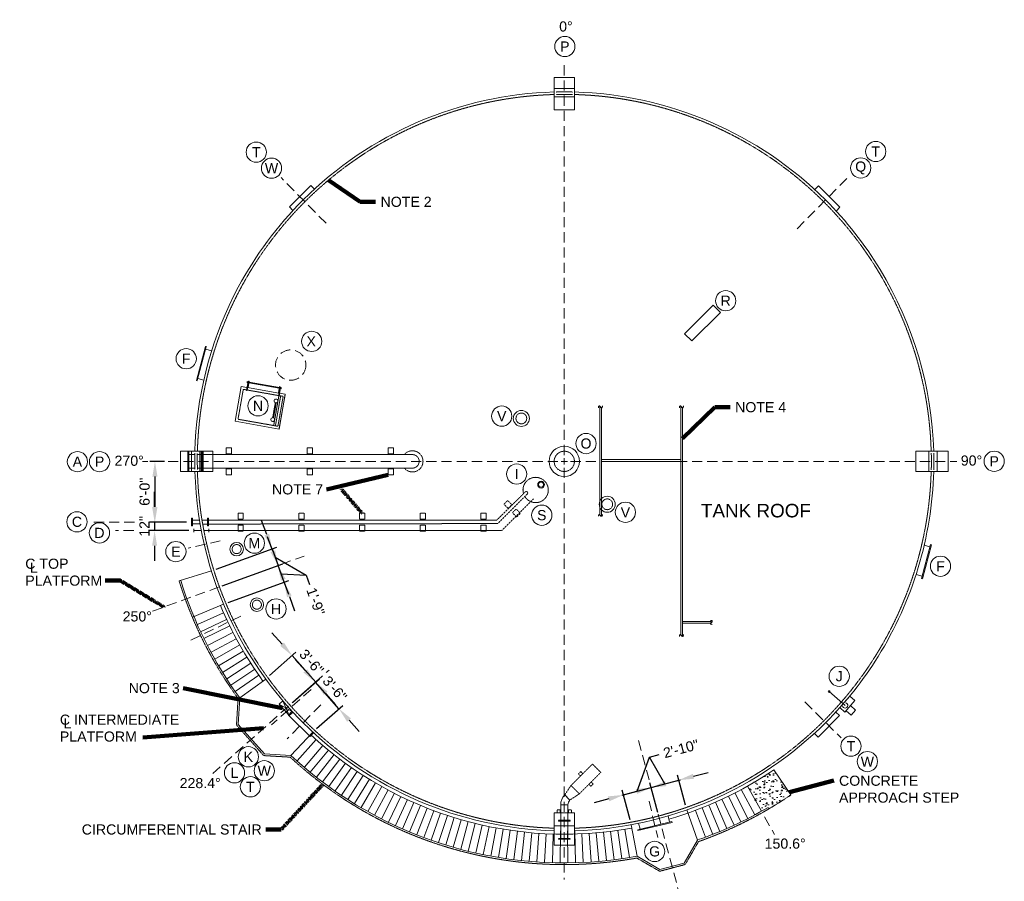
# Model space of a CAD drawing. Header units: inches. Extents: x -1329 to 1313, y -843 to 821.
# Tile 2 of 3: x -1329 to -162, y -200 to 821. Entities that reach past the tile are written whole.
import ezdxf

# ---------------------------------------------------------------- set-up
doc = ezdxf.new("R2010")
doc.units = ezdxf.units.IN
doc.header["$MEASUREMENT"] = 0
for name, pattern in [('( Dashed )', [9, 6, -3]), ('CENTER', [0.629921, 0.393701, -0.07874, 0.07874, -0.07874]), ('HIDDEN', [0.19685, 0.15748, -0.03937])]:
    doc.linetypes.add(name, pattern=pattern)
doc.layers.get('DefPoints').update_dxf_attribs({"lineweight": 0})
for name, color, linetype, lineweight in [('G-ANNO-DIMS', 2, 'Continuous', 0), ('G-ANNO-KEYN', 2, 'Continuous', 0), ('G-ANNO-MASK', 1, 'Continuous', 0), ('G-ANNO-NOTE', 4, 'Continuous', 30), ('G-ANNO-PATT', 250, 'Continuous', 0), ('G-GRID-COOR', 2, 'Continuous', 13), ('M-ANNO-TEXT', 13, 'Continuous', 0), ('M-DETL LGHT', 3, 'Continuous', 0), ('M-DETL-LGHT', 3, 'Continuous', 0), ('M-DETL-MEDM', 5, 'Continuous', 0), ('M-DETL-MLGT', 2, 'Continuous', 0), ('M-DETL-YELW', 2, 'Continuous', 0)]:
    doc.layers.add(name, color=color, linetype=linetype, lineweight=lineweight)
doc.styles.add("AEC_AC_11ArchDims-CC_1-8_1'", font='arial.ttf', dxfattribs={"height": 12})
doc.styles.add("AEC_AC_50Text-LeftTop_1-8_1'", font='arial.ttf', dxfattribs={"height": 12})
doc.styles.add("AEC_AC_51Text-LeftTop_3-32_1'", font='arial.ttf', dxfattribs={"height": 16})
doc.styles.add('ROMANS-64', font='romans.shx', dxfattribs={"width": 0.8, "height": 8})
doc.dimstyles.new("AEC_AC_11_Arch-Dims_1-8_1'", dxfattribs={"dimtxt": 12, "dimasz": 18, "dimexe": 6, "dimexo": 6, "dimgap": 6, "dimtad": 1, "dimdec": 4, "dimzin": 15, "dimdsep": 46, "dimlunit": 4, "dimtxsty": "AEC_AC_11ArchDims-CC_1-8_1'", "dimcen": 0.09, "dimclrd": 256, "dimclre": 256, "dimazin": 2, "dimtfac": 0.7, "dimtdec": 4, "dimtix": 1, "dimtmove": 1, "dimatfit": 3, "dimfxl": 1, "dimfrac": 1, "dimtolj": 1, "dimtzin": 15, "dimlwd": 30, "dimlwe": 30, "dimarcsym": 0})
doc.dimstyles.new("AEC_AC_50_Notes_1-8_1'", dxfattribs={"dimtxt": 12, "dimasz": 18, "dimexe": 6, "dimexo": 6, "dimgap": 6, "dimtad": 1, "dimjust": 1, "dimdec": 3, "dimzin": 15, "dimdsep": 46, "dimlunit": 5, "dimtxsty": "AEC_AC_50Text-LeftTop_1-8_1'", "dimcen": 0.09, "dimclrd": 256, "dimclre": 256, "dimazin": 2, "dimtfac": 0.7, "dimtdec": 3, "dimtmove": 1, "dimatfit": 1, "dimfxl": 1, "dimfrac": 1, "dimtolj": 1, "dimtzin": 15, "dimlwd": 30, "dimlwe": 30, "dimarcsym": 0})

# ---------------------------------------------------------------- blocks, each defined once
blk = doc.blocks.new('A$C3E053B37')
at = {"layer": 'M-DETL-YELW'}
for p, q in [((-3, -4.9), (-3, 2)), ((-3, 2), (39, 2)), ((39, -51), (39, 2)), ((-10.1, -5.6), (-10.6, -5.6)), ((-10.6, -5.6), (-10.6, -6.2)), ((-10.6, -6.2), (-3, -6.2)), ((0.7, -4.9), (-10.1, -4.9)), ((-10.1, -5.6), (-10.1, -4.9)), ((-10.1, -5.6), (0.7, -5.6)), ((-9.8, -4.9), (-9.8, -4)), ((-9.8, -4), (-8.4, -4)), ((-9.6, -6.2), (-9.6, -42.8)), ((-8.4, -4), (-8.7, -4)), ((-8.7, -6.2), (-8.7, -42.8)), ((-8.4, -4), (-8.4, -4.9)), ((-7.7, -5.6), (-7.7, -6.2)), ((-3, -43.4), (-3, -5.6)), ((-10.6, -42.8), (-3, -42.8)), ((-10.6, -43.4), (-10.6, -42.8)), ((-10.1, -43.4), (-10.6, -43.4)), ((-10.1, -43.4), (0.7, -43.4)), ((-10.1, -43.4), (-10.1, -44.1)), ((0.7, -44.1), (-10.1, -44.1)), ((-9.8, -44.1), (-9.8, -45)), ((-9.8, -45), (-8.4, -45)), ((-8.4, -45), (-8.7, -45)), ((-8.4, -45), (-8.4, -44.1)), ((-7.7, -43.4), (-7.7, -42.8)), ((-3, -51), (-3, -44.1)), ((-3, -51), (39, -51))]:
    blk.add_line(p, q, dxfattribs=at)
at = {"layer": 'M-DETL-YELW', "linetype": 'Continuous'}
blk.add_line((-2, 2), (38, 2), dxfattribs=at)
at = {"layer": 'M-DETL-YELW', "linetype": 'HIDDEN'}
for p, q in [((0, 0), (0, -48)), ((0, 0), (36, 0)), ((0, -3), (36, -3)), ((0, -5.1), (36, -5.1)), ((0.7, -4.9), (0.7, -5.6)), ((27, -6.8), (9, -6.8)), ((27, -7.9), (9, -7.9)), ((36, 0), (36, -48)), ((0.7, -44.1), (0.7, -43.4)), ((0, -48), (36, -48))]:
    blk.add_line(p, q, dxfattribs=at)
for centre in [(6.8, -7.4), (29.2, -7.4)]:
    blk.add_circle(centre, 2.25, dxfattribs=at)
blk = doc.blocks.new('45 ELL 8')
for p, q in [((6.6, 0.5), (0.5, 6.6)), ((-4.3, -5), (4.3, -5))]:
    blk.add_line(p, q)
for radius in [16.3, 7.69]:
    blk.add_arc((12, -5), radius, 135, 180)
blk = doc.blocks.new('*D51')
at = {"layer": 'DefPoints', "color": 0, "transparency": 16777216}
for p in [(-1101.4, 167.6), (-1022.4, 174.1), (-1094.2, 147.9)]:
    blk.add_point(p, dxfattribs=at)
at = {"layer": 'G-ANNO-DIMS', "lineweight": 30, "transparency": 16777216}
for p, q in [((-1035.7, 210.7), (-1041.9, 227.6)), ((-1095.8, 169.7), (-1023.9, 195.9)), ((-1029.5, 193.8), (-1022.4, 174.1)), ((-1029.5, 193.8), (-1022.4, 174.1)), ((-1088.6, 150), (-1016.7, 176.1)), ((-1026, 183.9), (-989.2, 162.8)), ((-1016.2, 157.2), (-1010.1, 140.2)), ((-989.2, 162.8), (-985.1, 151.5))]:
    blk.add_line(p, q, dxfattribs=at)
at = {"layer": 'G-ANNO-DIMS', "transparency": 16777216}
for points in [[(-1032.9, 211.7), (-1038.5, 209.7), (-1029.5, 193.8)], [(-1013.4, 158.2), (-1019, 156.1), (-1022.4, 174.1)]]:
    blk.add_solid(points, dxfattribs=at)
at = {"layer": 'G-ANNO-DIMS', "color": 0, "lineweight": 30, "transparency": 16777216, "insert": (-977.8, 131.5), "char_height": 12, "attachment_point": 5, "rotation": 290, "style": "AEC_AC_11ArchDims-CC_1-8_1'"}
blk.add_mtext('\\A1;1\'-9"', dxfattribs=at)
blk = doc.blocks.new('*D52')
at = {"layer": 'DefPoints', "color": 0, "transparency": 16777216}
for p in [(-1022.4, 174.1), (-1094.2, 147.9), (-1087.1, 128.2)]:
    blk.add_point(p, dxfattribs=at)
at = {"layer": 'G-ANNO-DIMS', "lineweight": 30, "transparency": 16777216}
for p, q in [((-1028.5, 191), (-1034.7, 207.9)), ((-1088.6, 150), (-1016.7, 176.1)), ((-1015.2, 154.3), (-1022.4, 174.1)), ((-1015.2, 154.3), (-1022.4, 174.1)), ((-1018.8, 164.2), (-989.2, 162.8)), ((-1081.4, 130.2), (-1009.5, 156.4)), ((-989.2, 162.8), (-985.1, 151.5)), ((-1009, 137.4), (-1002.9, 120.5))]:
    blk.add_line(p, q, dxfattribs=at)
at = {"layer": 'G-ANNO-DIMS', "transparency": 16777216}
for points in [[(-1025.7, 192), (-1031.3, 190), (-1022.4, 174.1)], [(-1006.2, 138.4), (-1011.8, 136.4), (-1015.2, 154.3)]]:
    blk.add_solid(points, dxfattribs=at)
at = {"layer": 'G-ANNO-DIMS', "color": 0, "lineweight": 30, "transparency": 16777216, "insert": (-977.8, 131.5), "char_height": 12, "attachment_point": 5, "rotation": 290, "style": "AEC_AC_11ArchDims-CC_1-8_1'"}
blk.add_mtext('\\A1;1\'-9"', dxfattribs=at)
blk = doc.blocks.new('*D54')
at = {"layer": 'DefPoints', "color": 0, "transparency": 16777216}
for p in [(-978.1, 35.7), (-1009.2, 8.1), (-981.3, -23.3)]:
    blk.add_point(p, dxfattribs=at)
at = {"layer": 'G-ANNO-DIMS', "lineweight": 30, "transparency": 16777216}
for p, q in [((-990, 49.1), (-1002, 62.6)), ((-1004.7, 12.1), (-973.6, 39.7)), ((-950.2, 4.3), (-978.1, 35.7)), ((-976.8, -19.3), (-945.7, 8.3)), ((-938.2, -9.2), (-926.3, -22.6))]:
    blk.add_line(p, q, dxfattribs=at)
at = {"layer": 'G-ANNO-DIMS', "transparency": 16777216}
for points in [[(-987.8, 51.1), (-992.3, 47.2), (-978.1, 35.7)], [(-936, -7.2), (-940.5, -11.2), (-950.2, 4.3)]]:
    blk.add_solid(points, dxfattribs=at)
at = {"layer": 'G-ANNO-DIMS', "color": 0, "lineweight": 30, "transparency": 16777216, "insert": (-955.1, 28), "char_height": 12, "attachment_point": 5, "rotation": 311.6, "style": "AEC_AC_11ArchDims-CC_1-8_1'"}
blk.add_mtext('\\A1;3\'-6"', dxfattribs=at)
blk = doc.blocks.new('*D53')
at = {"layer": 'DefPoints', "color": 0, "transparency": 16777216}
for p in [(-1005.7, 67.3), (-1037, 39.5), (-1009.2, 8.1)]:
    blk.add_point(p, dxfattribs=at)
at = {"layer": 'G-ANNO-DIMS', "lineweight": 30, "transparency": 16777216}
for p, q in [((-1017.6, 80.8), (-1029.6, 94.3)), ((-1032.6, 43.5), (-1001.2, 71.3)), ((-977.8, 35.9), (-1005.7, 67.3)), ((-1004.7, 12.1), (-973.3, 39.9)), ((-965.8, 22.5), (-953.9, 9))]:
    blk.add_line(p, q, dxfattribs=at)
at = {"layer": 'G-ANNO-DIMS', "transparency": 16777216}
for points in [[(-1015.4, 82.8), (-1019.9, 78.8), (-1005.7, 67.3)], [(-963.6, 24.5), (-968.1, 20.5), (-977.8, 35.9)]]:
    blk.add_solid(points, dxfattribs=at)
at = {"layer": 'G-ANNO-DIMS', "color": 0, "lineweight": 30, "transparency": 16777216, "insert": (-982.7, 59.7), "char_height": 12, "attachment_point": 5, "rotation": 311.6, "style": "AEC_AC_11ArchDims-CC_1-8_1'"}
blk.add_mtext('\\A1;3\'-6"', dxfattribs=at)
blk = doc.blocks.new('*D56')
at = {"layer": 'DefPoints', "color": 0, "transparency": 16777216}
for p in [(-580.2, -89.2), (-570.8, -124.5), (-603.7, -133.2)]:
    blk.add_point(p, dxfattribs=at)
at = {"layer": 'G-ANNO-DIMS', "lineweight": 30, "transparency": 16777216}
for p, q in [((-596.7, -93.5), (-582.2, -53.2)), ((-582.2, -53.2), (-570.6, -50.1)), ((-562.8, -84.5), (-545.4, -79.9)), ((-605.2, -127.4), (-614.6, -92.1)), ((-613.1, -97.9), (-580.2, -89.2)), ((-613.1, -97.9), (-580.2, -89.2)), ((-572.4, -118.7), (-581.8, -83.4)), ((-630.5, -102.5), (-647.9, -107.2))]:
    blk.add_line(p, q, dxfattribs=at)
at = {"layer": 'G-ANNO-DIMS', "transparency": 16777216}
for points in [[(-563.6, -81.6), (-562.1, -87.4), (-580.2, -89.2)], [(-631.3, -99.6), (-629.7, -105.4), (-613.1, -97.9)]]:
    blk.add_solid(points, dxfattribs=at)
at = {"layer": 'G-ANNO-DIMS', "color": 0, "lineweight": 30, "transparency": 16777216, "insert": (-544.8, -43.2), "char_height": 12, "attachment_point": 5, "rotation": 14.9, "style": "AEC_AC_11ArchDims-CC_1-8_1'"}
blk.add_mtext('\\A1;2\'-10"', dxfattribs=at)
blk = doc.blocks.new('*D55')
at = {"layer": 'DefPoints', "color": 0, "transparency": 16777216}
for p in [(-547.4, -80.4), (-538, -115.7), (-570.8, -124.5)]:
    blk.add_point(p, dxfattribs=at)
at = {"layer": 'G-ANNO-DIMS', "lineweight": 30, "transparency": 16777216}
for p, q in [((-582.2, -53.2), (-570.6, -50.1)), ((-563.8, -84.8), (-582.2, -53.2)), ((-580.2, -89.2), (-547.4, -80.4)), ((-580.2, -89.2), (-547.4, -80.4)), ((-539.5, -109.9), (-548.9, -74.6)), ((-530, -75.8), (-512.6, -71.2)), ((-572.4, -118.7), (-581.8, -83.4)), ((-597.6, -93.8), (-615, -98.4))]:
    blk.add_line(p, q, dxfattribs=at)
at = {"layer": 'G-ANNO-DIMS', "transparency": 16777216}
for points in [[(-530.8, -72.9), (-529.2, -78.7), (-547.4, -80.4)], [(-598.4, -90.9), (-596.9, -96.7), (-580.2, -89.2)]]:
    blk.add_solid(points, dxfattribs=at)
at = {"layer": 'G-ANNO-DIMS', "color": 0, "lineweight": 30, "transparency": 16777216, "insert": (-544.8, -43.2), "char_height": 12, "attachment_point": 5, "rotation": 14.9, "style": "AEC_AC_11ArchDims-CC_1-8_1'"}
blk.add_mtext('\\A1;2\'-10"', dxfattribs=at)
blk = doc.blocks.new('*D57')
at = {"layer": 'DefPoints', "color": 0, "transparency": 16777216}
for p in [(-1150.8, 297.5), (-1168.3, 225.5), (-1124.9, 225.5)]:
    blk.add_point(p, dxfattribs=at)
at = {"layer": 'G-ANNO-DIMS', "lineweight": 30, "transparency": 16777216}
for p, q in [((-1156.8, 297.5), (-1174.3, 297.5)), ((-1168.3, 279.5), (-1168.3, 243.5)), ((-1130.9, 225.5), (-1174.3, 225.5))]:
    blk.add_line(p, q, dxfattribs=at)
at = {"layer": 'G-ANNO-DIMS', "transparency": 16777216}
for points in [[(-1171.3, 279.5), (-1165.3, 279.5), (-1168.3, 297.5)], [(-1171.3, 243.5), (-1165.3, 243.5), (-1168.3, 225.5)]]:
    blk.add_solid(points, dxfattribs=at)
at = {"layer": 'G-ANNO-DIMS', "color": 0, "lineweight": 30, "transparency": 16777216, "insert": (-1180.5, 261.5), "char_height": 12, "attachment_point": 5, "rotation": 90, "style": "AEC_AC_11ArchDims-CC_1-8_1'"}
blk.add_mtext('\\A1;6\'-0"', dxfattribs=at)
blk = doc.blocks.new('*D58')
at = {"layer": 'DefPoints', "color": 0, "transparency": 16777216}
for p in [(-1124.9, 225.5), (-1168.7, 215.5), (-1122.3, 215.5)]:
    blk.add_point(p, dxfattribs=at)
at = {"layer": 'G-ANNO-DIMS', "lineweight": 30, "transparency": 16777216}
for p, q in [((-1168.7, 243.5), (-1168.7, 261.5)), ((-1130.9, 225.5), (-1174.7, 225.5)), ((-1168.7, 225.5), (-1168.7, 215.5)), ((-1128.3, 215.5), (-1174.7, 215.5)), ((-1168.7, 197.5), (-1168.7, 179.5))]:
    blk.add_line(p, q, dxfattribs=at)
at = {"layer": 'G-ANNO-DIMS', "transparency": 16777216}
for points in [[(-1171.7, 243.5), (-1165.7, 243.5), (-1168.7, 225.5)], [(-1171.7, 197.5), (-1165.7, 197.5), (-1168.7, 215.5)]]:
    blk.add_solid(points, dxfattribs=at)
at = {"layer": 'G-ANNO-DIMS', "color": 0, "lineweight": 30, "transparency": 16777216, "insert": (-1180.7, 220.5), "char_height": 12, "attachment_point": 5, "rotation": 90, "style": "AEC_AC_11ArchDims-CC_1-8_1'"}
blk.add_mtext('\\A1;12"', dxfattribs=at)

msp = doc.modelspace()

# ---------------------------------------------------------------- hatches: boundary and pattern name
at = {"layer": 'G-ANNO-PATT', "lineweight": 13}
h = msp.add_hatch(dxfattribs=at)
h.set_pattern_fill('AR-CONC', color=256, style=0, pattern_type=2)
h.set_pattern_definition([(50, (-425.71, -93.089), (14.3452, -1.255), [1.5, -16.5]), (355, (-425.71, -93.09), (-2.775, 15.044), [1.2, -13.2]), (100.45, (-424.514, -93.194), (11.57, 13.7888), [1.2748, -14.023]), (46.184, (-425.71, -89.09), (21.345, -3.3104), [2.25, -24.75]), (96.636, (-423.931, -89.365), (18.693, 19.482), [1.912, -21.034]), (351.184, (-425.71, -89.09), (18.693, 19.482), [1.8, -19.8]), (21, (-423.71, -90.089), (11.9381, -8.0524), [1.5, -16.5]), (326, (-423.71, -90.09), (4.8663, 14.503), [1.2, -13.2]), (71.45, (-422.715, -90.76), (16.8044, 6.4506), [1.2748, -14.023]), (37.5, (-425.71, -93.0893), (0.2432, 6.6579), [0, -13.04, 0, -13.4, 0, -13.25]), (7.5, (-425.71, -93.089), (5.2614, 7.8882), [0, -7.64, 0, -12.74, 0, -5.05]), (327.5, (-430.17, -93.0893), (10.67645, -0.4511), [0, -5, 0, -15.6, 0, -20.7]), (317.5, (-432.17, -93.089), (11.6637, 2.002), [0, -6.5, 0, -10.36, 0, -14.7])])
h.paths.add_polyline_path([(-414.54013, -97.86576), (-434.76842, -68.0863, -0.0208906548), (-466.14743, -87.53722), (-449.43758, -117.19243, 0.005223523), (-441.53863, -112.5962), (-440.52356, -114.31946, 0.0160893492)])

# ---------------------------------------------------------------- linework, layer by layer
at = {"layer": 'G-ANNO-KEYN'}
for centre in [(-682.47546, 789.28019), (-1048.18293, 664.05713), (-314.01799, 664.79472), (-1030.10747, 645.04768), (-331.80607, 645.31941), (-491.82027, 487.95849), (-982.48967, 439.79789), (-1131.21967, 419.24242), (-1046.12515, 363.31515), (-757.2725, 351.17185), (-657.37628, 318.60793), (-1260.20419, 297.1615), (-1233.93228, 297.1615), (-173.5988, 297.63147), (-739.56864, 282.52752), (-709.81305, 233.69149), (-610.68996, 237.1155), (-1260.73061, 225.80819), (-1234.08239, 212.74349), (-1050.44717, 200.59467), (-1143.46614, 190.49224), (-237.24641, 173.17801), (-1024.75237, 122.54588), (-357.23295, 42.74626), (-343.38733, -40.12715), (-1057.60043, -52.65269), (-323.89041, -58.37487), (-1038.71538, -69.20172), (-1074.03346, -71.66491), (-1055.14841, -88.21394), (-576.05356, -164.87899)]:
    msp.add_circle(centre, 12, dxfattribs=at)
at = {"layer": 'G-GRID-COOR', "linetype": '( Dashed )', "ltscale": 2}
for p, q in [((-683.12689, 305.05227), (-683.12689, 770.65114)), ((-965.46175, 579.79754), (-1018.88612, 633.85473)), ((-407.28091, 573.25494), (-346.66608, 634.48185)), ((-690.63988, 297.53928), (-1183.05048, 297.53928)), ((-675.6139, 297.53928), (-217.84257, 297.53928)), ((-683.12689, 290.02629), (-683.08574, -198.08563)), ((-1192.6323, 225.53928), (-1246.21632, 225.53928)), ((-1193.47948, 215.49979), (-1215.08252, 215.49979)), ((-1090.86678, 203.40511), (-1128.93519, 194.61633)), ((-983.32327, 27.24125), (-1030.04237, -14.82481)), ((-397.9972, 12.3666), (-354.95818, -30.16858)), ((-971.60253, 9.06365), (-1011.55247, -31.36549)), ((-595.03273, -33.54293), (-534.85267, -259.71622)), ((-582.70322, -105.23808), (-572.38074, -148.1973)), ((-445.64837, -123.91721), (-433.95044, -144.67768))]:
    msp.add_line(p, q, dxfattribs=at)
at = {"layer": 'G-GRID-COOR', "linetype": 'CENTER', "ltscale": 2}
for p, q in [((-686.81783, 297.53928), (-679.43596, 297.53928)), ((-683.12689, 293.84835), (-683.12689, 301.23022))]:
    msp.add_line(p, q, dxfattribs=at)
at = {"layer": 'G-GRID-COOR', "linetype": '( Dashed )', "ltscale": 2, "flags": 128}
for points in [[(-1171.00213, 119.96722), (-991.63158, 185.25276)], [(-1125.88685, 85.46825), (-1065.74137, 114.54371)], [(-1099.77709, -72.38007), (-961.96032, 49.97938)]]:
    msp.add_lwpolyline(points, dxfattribs=at)
at = {"layer": 'M-DETL LGHT'}
for p, q in [((-695.13971, 714.25456), (-695.12029, 752.50589)), ((-671.12029, 752.4937), (-695.12029, 752.50589)), ((-671.13972, 714.24237), (-671.12029, 752.4937)), ((-671.13972, 714.24237), (-695.13971, 714.25456)), ((-983.41117, 624.40082), (-1009.01645, 599.0953)), ((-979.18612, 620.12572), (-983.41117, 624.40082)), ((-386.16444, 619.73391), (-381.9357, 624.00535)), ((-356.3523, 598.67771), (-381.9357, 624.00535)), ((-1004.7914, 594.8202), (-1009.01645, 599.0953)), ((-360.58104, 594.40626), (-356.3523, 598.67771)), ((-540.46351, 448.68795), (-506.52238, 482.62908)), ((-498.0371, 474.14379), (-506.52238, 482.62908)), ((-531.97823, 440.20267), (-498.0371, 474.14379)), ((-531.97823, 440.20267), (-540.46351, 448.68795)), ((-1119.18845, 393.34581), (-1108.41606, 433.54892)), ((-1118.19532, 393.18852), (-1107.45014, 433.2901)), ((-1101.02313, 428.46216), (-1108.22659, 430.39232)), ((-1110.36937, 393.69654), (-1117.54408, 395.61899)), ((-1099.87651, 309.53928), (-1138.12784, 309.53928)), ((-1138.12784, 285.53928), (-1138.12784, 309.53928)), ((-1128.06884, 308.66428), (-1129.24994, 308.66428)), ((-1129.24994, 286.41428), (-1129.24994, 308.66428)), ((-1128.06884, 286.41428), (-1128.06884, 308.66428)), ((-1099.87651, 285.53928), (-1099.87651, 309.53928)), ((-266.37819, 309.53928), (-228.12685, 309.53928)), ((-266.37819, 285.53928), (-266.37819, 309.53928)), ((-228.12685, 285.53928), (-228.12685, 309.53928)), ((-1099.87651, 285.53928), (-1138.12784, 285.53928)), ((-1128.06884, 286.41428), (-1129.24994, 286.41428)), ((-266.37819, 285.53928), (-228.12685, 285.53928)), ((-1123.93996, 230.03928), (-1124.93996, 230.03928)), ((-1124.93996, 230.03928), (-1124.93996, 221.03928)), ((-1123.93996, 230.03928), (-1123.93996, 221.03928)), ((-1115.53751, 227.78928), (-1123.93996, 227.78928)), ((-1114.78757, 223.28928), (-1123.93996, 223.28928)), ((-1104.90944, 230.03928), (-1105.90944, 230.03928)), ((-1105.90944, 230.03928), (-1105.90944, 221.03928)), ((-1104.90944, 230.03928), (-1104.90944, 221.03928)), ((-1123.93996, 221.03928), (-1124.93996, 221.03928)), ((-1122.29741, 213.40275), (-1122.29741, 217.59683)), ((-1122.29741, 215.49979), (-1113.3751, 215.49979)), ((-1104.90944, 221.03928), (-1105.90944, 221.03928)), ((-1104.37555, 213.40275), (-1104.37555, 217.59683)), ((-248.96665, 198.83452), (-259.71183, 158.73294)), ((-247.97352, 198.67722), (-258.74591, 158.47412)), ((-248.93944, 198.93604), (-247.97352, 198.67722)), ((-256.80922, 198.33095), (-249.61789, 196.40404)), ((-266.12256, 163.55651), (-258.93538, 161.63071)), ((-259.71183, 158.73294), (-258.74591, 158.47412)), ((-369.17506, 24.61026), (-350.19364, 8.13968)), ((-1016.58413, 13.54937), (-1021.05722, 9.54594)), ((-1016.58413, 13.54937), (-1009.05292, -3.86663)), ((-356.49089, 5.66002), (-344.69396, 19.25533)), ((-350.44853, 0.41694), (-338.6516, 14.01224)), ((-344.69396, 19.25533), (-338.6516, 14.01224)), ((-1021.05722, 9.54594), (-1009.05292, -3.86663)), ((-1021.05722, 9.54594), (-1004.57984, 0.1368)), ((-1005.88618, 1.05943), (-1010.11091, -3.21598)), ((-1004.57984, 0.1368), (-1009.05292, -3.86663)), ((-361.34675, 0.38353), (-357.07165, -3.84152)), ((-356.49089, 5.66002), (-350.44853, 0.41694)), ((-349.13776, 1.92753), (-343.0954, -3.31555)), ((-343.89468, 7.96989), (-337.85232, 2.7268)), ((-343.0954, -3.31555), (-337.85232, 2.7268)), ((-1010.11091, -3.21598), (-984.50376, -28.51961)), ((-382.37718, -29.4468), (-357.07165, -3.84152)), ((-980.27903, -24.2442), (-984.50376, -28.51961)), ((-386.65228, -25.22175), (-382.37718, -29.4468)), ((-695.13844, -119.23668), (-695.15787, -157.48801)), ((-695.13844, -119.23668), (-671.13845, -119.24887)), ((-671.13845, -119.24887), (-671.15787, -157.5002)), ((-559.97177, -122.79013), (-558.23284, -130.02706)), ((-555.78627, -129.43919), (-596.15349, -139.13885)), ((-596.15349, -139.13885), (-595.91985, -140.11117)), ((-555.45043, -130.38695), (-595.91985, -140.11117)), ((-594.97541, -131.20116), (-593.23651, -138.43794)), ((-555.68407, -129.41463), (-555.45043, -130.38695)), ((-695.15787, -157.48801), (-671.15787, -157.5002))]:
    msp.add_line(p, q, dxfattribs=at)
at = {"layer": 'M-DETL LGHT', "linetype": 'HIDDEN'}
for p, q in [((-671.12689, 739.4937), (-695.12689, 739.50589)), ((-671.13197, 729.49371), (-695.13197, 729.50589)), ((-1121.05383, 305.53928), (-1128.06884, 305.53928)), ((-1125.12784, 285.53928), (-1125.12784, 309.53928)), ((-1113.5587, 305.53928), (-1118.05332, 305.53928)), ((-1115.12784, 285.53928), (-1115.12784, 309.53928)), ((-251.12685, 285.53928), (-251.12685, 309.53928)), ((-241.12685, 285.53928), (-241.12685, 309.53928)), ((-1121.05383, 289.53928), (-1128.06884, 289.53928)), ((-675.23738, -86.71339), (-649.78154, -61.25755)), ((-639.88204, -71.15704), (-649.78154, -61.25755)), ((-665.33789, -96.61288), (-639.88204, -71.15704)), ((-682.6316, -97.9083), (-675.23738, -86.71339)), ((-665.33789, -96.61288), (-675.23738, -86.71339)), ((-676.5328, -104.0071), (-682.6316, -97.9083)), ((-676.5328, -104.0071), (-665.33789, -96.61288)), ((-687.40942, -109.44298), (-687.40942, -127.81165)), ((-678.78442, -109.44298), (-678.78442, -127.81165)), ((-689.84691, -128.93369), (-689.84691, -127.81165)), ((-676.34693, -127.81165), (-689.84691, -127.81165)), ((-676.34693, -128.93369), (-676.34693, -127.81165)), ((-695.14619, -134.48801), (-671.14619, -134.5002)), ((-676.34693, -128.93369), (-689.84691, -128.93369)), ((-687.40942, -128.93369), (-687.40942, -149.35038)), ((-678.78442, -128.93369), (-678.78442, -149.35038)), ((-689.84691, -150.47242), (-689.84691, -149.35038)), ((-676.34693, -149.35038), (-689.84691, -149.35038)), ((-676.34693, -150.47242), (-689.84691, -150.47242)), ((-676.34693, -150.47242), (-676.34693, -149.35038))]:
    msp.add_line(p, q, dxfattribs=at)
at = {"layer": 'M-DETL LGHT', "flags": 128}
for points in [[(-1108.35062, 433.79314), (-1107.3847, 433.53432)], [(-1119.1874, 393.34973), (-1118.22148, 393.09091)]]:
    msp.add_lwpolyline(points, dxfattribs=at)
at = {"layer": 'M-DETL LGHT', "linetype": 'HIDDEN'}
msp.add_lwpolyline([(-1118.05332, 289.53928), (-1113.5587, 289.53928)], dxfattribs=at)
at = {"layer": 'M-DETL LGHT'}
for centre, radius in [((-734.03858, 348.45097), 9.5), ((-683.12689, 297.53928), 18), ((-710.66153, 269.91616), 4), ((-710.66153, 269.91616), 3), ((-632.2152, 246.6276), 9.5), ((-1071.42908, 193.49403), 8), ((-1047.46262, 127.64674), 8), ((-369.17506, 24.61026), 1)]:
    msp.add_circle(centre, radius, dxfattribs=at)
at = {"layer": 'M-DETL LGHT', "linetype": 'HIDDEN'}
for centre, radius in [((-734.03858, 348.45097), 6.375), ((-683.12689, 297.53928), 12), ((-632.2152, 246.6276), 6.375), ((-1071.42908, 193.49403), 5.375), ((-1047.46262, 127.64674), 5.375)]:
    msp.add_circle(centre, radius, dxfattribs=at)
for centre, radius, start, end in [((-683.28127, 435.49984), 300, 88.08372198, 91.80008821), ((-683.36153, 432.53468), 300, 88.08372198, 91.80008821), ((-755.14668, 301.34542), 366, 179.10403612, 182.10932046), ((-752.14705, 301.29851), 366, 179.10403612, 182.10932046), ((-548.00028, 297.49396), 300, 358.11281792, 1.82918415), ((-545.12685, 297.53928), 300, 358.11281792, 1.82918415), ((-683.12689, 219.5059), 364, 268.4416973, 271.59051975)]:
    msp.add_arc(centre, radius, start, end, dxfattribs=at)
at = {"layer": 'M-DETL LGHT'}
msp.add_arc((-350.19364, 8.13968), 3.11508, 185.56093609, 80.62188488, dxfattribs=at)
for points in [[(-1083.78317, 306.61568), (-1083.78546, 313.70506), (-1077.53574, 313.70708), (-1077.53345, 306.6177)], [(-987.78317, 306.61568), (-987.78546, 313.70506), (-981.53574, 313.70708), (-981.53345, 306.6177)], [(-891.78088, 306.61568), (-891.78317, 313.70506), (-885.53345, 313.70708), (-885.53117, 306.6177)], [(-1083.78317, 281.57293), (-1083.78546, 288.6623), (-1077.53574, 288.66432), (-1077.53345, 281.57494)], [(-987.78317, 281.57293), (-987.78546, 288.6623), (-981.53574, 288.66432), (-981.53345, 281.57494)], [(-891.78088, 281.57293), (-891.78317, 288.6623), (-885.53345, 288.66432), (-885.53117, 281.57494)]]:
    msp.add_3dface(points, dxfattribs=at)
at = {"layer": 'M-DETL LGHT', "linetype": 'HIDDEN'}
for points in [[(-749.6399, 241.69817), (-754.65284, 246.71111), (-750.23362, 251.13033), (-745.22068, 246.11739)], [(-1069.85204, 229.18429), (-1069.85433, 236.27367), (-1063.60461, 236.27568), (-1063.60232, 229.18631)], [(-997.85204, 229.18429), (-997.85433, 236.27367), (-991.60461, 236.27568), (-991.60232, 229.18631)], [(-925.85204, 229.18429), (-925.85433, 236.27367), (-919.60461, 236.27568), (-919.60232, 229.18631)], [(-853.85204, 229.18429), (-853.85433, 236.27367), (-847.60461, 236.27568), (-847.60232, 229.18631)], [(-781.84746, 229.18429), (-781.84975, 236.27367), (-775.60003, 236.27568), (-775.59774, 229.18631)], [(-739.56259, 231.61435), (-744.57553, 236.62729), (-740.15632, 241.04651), (-735.14337, 236.03357)], [(-1069.84975, 214.92083), (-1069.85204, 222.0102), (-1063.60232, 222.01222), (-1063.60003, 214.92284)], [(-997.84975, 214.92083), (-997.85204, 222.0102), (-991.60232, 222.01222), (-991.60003, 214.92284)], [(-925.84975, 214.92083), (-925.85204, 222.0102), (-919.60232, 222.01222), (-919.60003, 214.92284)], [(-853.84975, 214.92083), (-853.85204, 222.0102), (-847.60232, 222.01222), (-847.60003, 214.92284)], [(-781.84746, 214.92083), (-781.84975, 222.0102), (-775.60003, 222.01222), (-775.59774, 214.92284)], [(-663.89035, -75.35006), (-661.12857, -72.62088), (-663.53451, -70.18619), (-666.29629, -72.91537)], [(-653.97456, -85.26586), (-651.24538, -82.50407), (-648.81069, -84.91001), (-651.53987, -87.6718)], [(-688.19011, -119.28826), (-688.16705, -115.40556), (-691.58989, -115.38523), (-691.61295, -119.26793)], [(-678.04203, -119.28826), (-678.06509, -115.40556), (-674.64225, -115.38523), (-674.61919, -119.26793)]]:
    msp.add_3dface(points, dxfattribs=at)
at = {"layer": 'M-DETL-LGHT', "linetype": 'HIDDEN'}
msp.add_line((-639.039, 299.91141), (-545.039, 299.91141), dxfattribs=at)
at = {"layer": 'M-DETL-LGHT'}
for p, q in [((-545.039, 297.53928), (-639.039, 297.53928)), ((-676.5328, -104.0071), (-682.6316, -97.9083))]:
    msp.add_line(p, q, dxfattribs=at)
at = {"layer": 'M-DETL-LGHT', "lineweight": 13}
msp.add_line((-441.53863, -112.5962), (-440.52356, -114.31946), dxfattribs=at)
at = {"layer": 'M-DETL-LGHT', "flags": 128}
for points in [[(-1139.62175, 155.77736), (-1101.42135, 167.64029)], [(-1123.94505, 112.70597), (-1087.0565, 128.1732)], [(-1086.92205, 117.7798), (-1117.98322, 103.95215)], [(-1083.39671, 110.0611), (-1114.1867, 95.6397)], [(-1079.72385, 102.41149), (-1110.23131, 87.40166)], [(-1075.9048, 94.8338), (-1106.11849, 79.24107)], [(-1071.94099, 87.33083), (-1101.84977, 71.16095)], [(-1067.83388, 79.90533), (-1097.42672, 63.16426)], [(-1063.58496, 72.56005), (-1092.85097, 55.25395)], [(-1059.19582, 65.29769), (-1088.1242, 47.43295)], [(-1054.66807, 58.12092), (-1083.24816, 39.70413)], [(-1050.00338, 51.0324), (-1078.22465, 32.07034)], [(-1045.20347, 44.03474), (-1073.05552, 24.53439)], [(-1037.03804, 39.48716), (-1067.74266, 17.09907)], [(-1067.73087, 17.0829), (-1069.60253, -14.20607)], [(-1069.60253, -14.20607), (-1038.43952, -49.30581)], [(-981.26824, -23.32788), (-1007.13438, -51.16567)], [(-999.87426, -57.56287), (-977.34657, -32.30732)], [(-991.1743, -65.13582), (-969.26537, -39.34166)], [(-984.1283, -71.00459), (-962.72049, -44.79304)], [(-1007.13438, -51.16567), (-1038.43952, -49.30581)], [(-976.97051, -76.7365), (-956.07178, -50.11728)], [(-969.7036, -82.32942), (-949.3217, -55.31242)], [(-962.33025, -87.78126), (-942.47277, -60.37651)], [(-954.85323, -93.09), (-935.52752, -65.30769)], [(-414.54013, -97.86576), (-434.76842, -68.0863)], [(-947.27528, -98.25367), (-928.48854, -70.10411)], [(-939.59925, -103.27036), (-921.35843, -74.764)], [(-931.82796, -108.13819), (-914.13986, -79.28562)], [(-923.96431, -112.85537), (-906.83549, -83.66731)], [(-916.01123, -117.42014), (-899.44804, -87.90742)], [(-907.97165, -121.8308), (-891.98026, -92.00439)], [(-899.84858, -126.08572), (-884.43491, -95.95669)], [(-891.64502, -130.18332), (-876.8148, -99.76286)], [(-883.36402, -134.12208), (-869.12277, -103.42148)], [(-481.9606, -133.86322), (-496.32962, -103.04876)], [(-473.71585, -129.92184), (-488.67378, -99.38891)], [(-465.51611, -125.88551), (-481.08961, -95.58275)], [(-875.00866, -137.90052), (-861.36165, -106.9312)], [(-866.58204, -141.51726), (-853.53435, -110.2907)], [(-858.08729, -144.97094), (-845.64376, -113.49875)], [(-849.52756, -148.26028), (-837.69282, -116.55415)], [(-525.39363, -151.56674), (-537.98578, -115.71373)], [(-515.65027, -148.02506), (-527.61288, -116.19903)], [(-507.12744, -144.72782), (-519.69883, -113.13731)], [(-498.66947, -141.26758), (-511.845, -109.92423)], [(-490.2795, -137.6456), (-504.05431, -106.56096)], [(-840.90604, -151.38407), (-829.68448, -119.45577)], [(-832.22592, -154.34114), (-821.62171, -122.20253)], [(-823.49043, -157.13039), (-813.5075, -124.7934)], [(-814.70281, -159.75079), (-805.34488, -127.22743)], [(-805.86633, -162.20137), (-797.13686, -129.50372)], [(-796.98427, -164.48121), (-788.88651, -131.62141)], [(-788.05992, -166.58946), (-780.59688, -133.57973)], [(-779.0966, -168.52536), (-772.27105, -135.37794)], [(-770.09765, -170.28817), (-763.91212, -137.01537)], [(-761.06639, -171.87724), (-755.52319, -138.49142)], [(-752.00619, -173.29198), (-747.10736, -139.80555)], [(-614.93268, -173.39169), (-619.78278, -139.89817)], [(-605.87043, -171.99013), (-611.36506, -138.59629)], [(-596.83687, -170.4142), (-603.69935, -133.19876)], [(-742.92041, -174.53187), (-738.66778, -140.95725)], [(-733.81243, -175.59644), (-730.20758, -141.94611)], [(-724.68562, -176.4853), (-721.72988, -142.77175)], [(-715.54338, -177.19812), (-713.23786, -143.43388)], [(-706.3891, -177.73464), (-704.73464, -143.93224)], [(-697.22618, -178.09466), (-696.22341, -144.26665)], [(-688.05802, -178.27803), (-687.66586, -140.4372)], [(-678.88804, -178.2847), (-679.22514, -140.44334)], [(-669.71962, -178.11467), (-670.78588, -140.28682)], [(-660.55619, -177.76798), (-662.16146, -143.96321)], [(-651.40114, -177.24478), (-653.65753, -143.47722)], [(-642.25787, -176.54526), (-645.16455, -142.82745)], [(-633.12977, -175.66968), (-636.68567, -142.01414)], [(-624.02025, -174.61836), (-628.22403, -141.03759)], [(-525.39363, -151.56674), (-541.0783, -178.62422)], [(-596.83687, -170.4142), (-569.75089, -186.25341)], [(-541.0783, -178.62422), (-569.75089, -186.25341)]]:
    msp.add_lwpolyline(points, dxfattribs=at)
at = {"layer": 'M-DETL-LGHT', "linetype": 'CENTER'}
for points in [[(-1069.77015, 16.48593), (-1071.64845, -14.91407), (-1039.3851, -51.25315)], [(-1007.96891, -53.11962), (-1039.3851, -51.25315)], [(-524.03339, -153.20816), (-539.76346, -180.34396)], [(-597.17299, -172.6691), (-570.0372, -188.39917)], [(-539.76346, -180.34396), (-570.0372, -188.39917)]]:
    msp.add_lwpolyline(points, dxfattribs=at)
at = {"layer": 'M-DETL-LGHT', "lineweight": 13, "flags": 128}
for points in [[(-457.46091, -121.56794), (-473.5799, -91.63171)], [(-449.43758, -117.19243), (-466.14743, -87.53722)]]:
    msp.add_lwpolyline(points, dxfattribs=at)
at = {"layer": 'M-DETL-LGHT', "linetype": '( Dashed )', "ltscale": 2}
msp.add_circle((-1007.38878, 411.6984), 18, dxfattribs=at)
at = {"layer": 'M-DETL-LGHT', "linetype": 'CENTER'}
for start, end in [(197.25188852, 216.0136328), (227.18871544, 280.35926798), (289.44073202, 304.18708909)]:
    msp.add_arc((-683.12689, 297.53928), 478, start, end, dxfattribs=at)
at = {"layer": 'M-DETL-LGHT'}
for centre, radius, start, end in [((-683.12689, 297.53928), 476, 197.25188852, 216.09983834), ((-683.12689, 297.53928), 442, 202.74811148, 216.09742942), ((-683.12689, 297.53928), 442, 227.10257058, 280.44790357), ((-683.12689, 297.53928), 476, 227.10257058, 280.46983698), ((-683.12689, 297.53928), 442, 286.30487578, 304.18708909), ((-665.45994, 263.14233), 437.40163, 288.66168158, 300.79282094)]:
    msp.add_arc(centre, radius, start, end, dxfattribs=at)
at = {"layer": 'M-DETL-MEDM'}
for start, end in [(91.57021815, 134.97722375), (45.01947923, 88.43033008), (134.97722375, 151.8968583), (31.28973694, 45.01947923), (1.58981368, 31.28973694), (151.8968583, 176.96357539), (176.36550969, 178.43005617), (181.56994383, 208.08786198), (328.1065064, 358.44992584), (208.08786198, 225.02342254), (315.02277625, 328.1065064), (225.02342254, 268.42714518), (271.56703316, 315.02277625)]:
    msp.add_arc((-683.12689, 297.53928), 438, start, end, dxfattribs=at)
at = {"layer": 'M-DETL-MLGT', "linetype": 'HIDDEN'}
for p, q in [((-1113.5587, 286.41428), (-1113.5587, 308.66428)), ((-1113.5587, 308.66428), (-1112.3776, 308.66428)), ((-1111.1965, 308.66428), (-1112.3776, 308.66428)), ((-1112.3776, 286.41428), (-1112.3776, 308.66428)), ((-1112.3776, 288.03928), (-1112.3776, 307.03928)), ((-1111.1965, 286.41428), (-1111.1965, 308.66428)), ((-863.12689, 305.53928), (-1111.1965, 305.53928)), ((-1113.5587, 286.41428), (-1112.3776, 286.41428)), ((-1111.1965, 286.41428), (-1112.3776, 286.41428)), ((-863.12689, 289.53928), (-1111.1965, 289.53928)), ((-763.20118, 227.78928), (-1112.49845, 227.78928)), ((-762.01499, 223.79305), (-1111.71901, 223.14981)), ((-1110.32067, 215.49979), (-757.21182, 215.49979)), ((-543.039, 107.53928), (-508.81552, 107.53928))]:
    msp.add_line(p, q, dxfattribs=at)
at = {"layer": 'M-DETL-MLGT'}
msp.add_line((-543.039, 105.53928), (-510.41202, 105.53928), dxfattribs=at)
at = {"layer": 'M-DETL-MLGT', "linetype": 'HIDDEN', "flags": 128}
for points in [[(-641.039, 363.50086), (-641.039, 235.13765)], [(-545.039, 363.51514), (-545.039, 92.578)], [(-763.20118, 227.78928), (-729.45584, 261.26437)], [(-762.01499, 223.79305), (-726.99693, 258.80478)], [(-757.21182, 215.49979), (-719.48216, 253.22946)]]:
    msp.add_lwpolyline(points, dxfattribs=at)
at = {"layer": 'M-DETL-MLGT', "flags": 128}
for points in [[(-639.039, 361.90372), (-639.039, 233.37773)], [(-543.039, 361.95792), (-543.039, 90.94093)]]:
    msp.add_lwpolyline(points, dxfattribs=at)
at = {"layer": 'M-DETL-MLGT', "linetype": 'HIDDEN'}
for centre, radius, start, end in [((-863.12689, 297.53928), 12.54902, 219.60565239, 140.39434761), ((-863.12689, 297.53928), 8, 270, 90), ((-717.06923, 263.59625), 15, 210.98657782, 196.56301284), ((-728.22644, 260.03452), 1.73895, 314.98938322, 134.98938322)]:
    msp.add_arc(centre, radius, start, end, dxfattribs=at)
at = {"layer": 'M-DETL-YELW', "linetype": 'CENTER'}
for start, end in [(91.5812508, 134.9793932), (45.01762856, 88.41970285), (134.9793932, 151.91396232), (31.29462048, 45.01762856), (1.60078076, 31.29462048), (151.91396232, 178.41922623), (181.58077377, 225.02122833), (328.1065064, 358.43923304), (315.0206068, 328.1065064), (225.02122833, 268.41649596), (271.57804383, 315.0206068)]:
    msp.add_arc((-683.12689, 297.53928), 435, start, end, dxfattribs=at)

# ---------------------------------------------------------------- block references
at = {"layer": 'M-ANNO-TEXT', "rotation": 260.0122031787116}
msp.add_blockref('A$C3E053B37', (-1016.31108, 374.5798), dxfattribs=at)
at = {"layer": 'M-DETL-LGHT'}
msp.add_blockref('45 ELL 8', (-683.09692, -104.47242), dxfattribs=at)

# ---------------------------------------------------------------- texts
at = {"layer": 'G-ANNO-KEYN', "char_height": 12, "attachment_point": 5, "style": "AEC_AC_50Text-LeftTop_1-8_1'"}
for s, insert in [('P', (-682.4756, 789.28015)), ('T', (-1048.18293, 664.05713)), ('T', (-314.01813, 664.79467)), ('W', (-1030.10761, 645.04764)), ('Q', (-331.8062, 645.31936)), ('R', (-491.82041, 487.95844)), ('X', (-983.10277, 439.74363)), ('F', (-1131.21981, 419.24237)), ('N', (-1046.12529, 363.31511)), ('V', (-757.27264, 351.1718)), ('O', (-657.37642, 318.61246)), ('A', (-1260.20432, 297.16145)), ('P', (-1233.93241, 297.16145)), ('P', (-173.59894, 297.63142)), ('I', (-739.56877, 282.52747)), ('C', (-1260.73075, 225.81272)), ('S', (-709.81319, 233.69601)), ('V', (-610.69009, 237.11546)), ('D', (-1234.08253, 212.74344)), ('M', (-1050.4473, 200.59463)), ('E', (-1143.46628, 190.49219)), ('F', (-237.24654, 173.17796)), ('H', (-1024.75251, 122.54584)), ('J', (-357.23309, 42.74621)), ('T', (-343.38747, -40.12719)), ('K', (-1057.60057, -52.65274)), ('W', (-323.89055, -58.37491)), ('L', (-1074.0336, -71.66495)), ('W', (-1038.71552, -69.20177)), ('T', (-1055.14855, -88.21398)), ('G', (-576.0537, -164.87447))]:
    msp.add_mtext(s, dxfattribs=dict(at, insert=insert))
at = {"layer": 'G-ANNO-MASK', "char_height": 8, "width": 13.1023608, "attachment_point": 5, "style": 'ROMANS-64'}
for insert in [(-640.28927, 362.66488), (-544.28927, 362.66488), (-640.28927, 234.08741), (-544.28927, 91.73972)]:
    msp.add_mtext('\\H1x;\\W0.8;~', dxfattribs=dict(at, insert=insert))
at = {"layer": 'G-ANNO-MASK', "insert": (-509.38488, 106.5624), "char_height": 8, "width": 13.1023608, "attachment_point": 5, "rotation": 90, "style": 'ROMANS-64'}
msp.add_mtext('\\H1x;\\W0.8;~', dxfattribs=at)
at = {"layer": 'G-ANNO-NOTE', "linetype": 'CENTER', "char_height": 12, "style": "AEC_AC_50Text-LeftTop_1-8_1'"}
for s, insert, attachment_point in [('0°', (-681.16994, 812.99906), 5), ('C TOP\\PPLATFORM', (-1321.99188, 149.99815), 7), ('L', (-1316.40542, 177.59626), 1), ('250%%D', (-1206.58237, 119.73977), 1), ('L', (-1272.04698, -12.90919), 5), ('228.4%%D', (-1114.68362, -83.889), 5), ('CIRCUMFERENTIAL STAIR', (-1255.07108, -132.81174), 1), ('150.6%%D', (-421.33915, -155.64517), 5)]:
    msp.add_mtext(s, dxfattribs=dict(at, insert=insert, attachment_point=attachment_point))
at = {"layer": 'G-ANNO-NOTE'}
for s, insert, char_height, attachment_point, style in [('NOTE 2', (-900.89359, 605.10975), 12, 4, "AEC_AC_50Text-LeftTop_1-8_1'"), ('NOTE 4', (-480.65678, 361.6629), 12, 4, "AEC_AC_50Text-LeftTop_1-8_1'"), ('270°', (-1216.17236, 304.29011), 12, 1, "AEC_AC_50Text-LeftTop_1-8_1'"), ('90°', (-200.50526, 298.42824), 12, 5, "AEC_AC_50Text-LeftTop_1-8_1'"), ('NOTE 7', (-1029.57437, 270.3418), 12, 1, "AEC_AC_50Text-LeftTop_1-8_1'"), ('TANK ROOF', (-521.19661, 247.13512), 16, 1, "AEC_AC_51Text-LeftTop_3-32_1'"), ('NOTE 3', (-1199.42382, 22.57858), 12, 7, "AEC_AC_50Text-LeftTop_1-8_1'"), ('C INTERMEDIATE \\PPLATFORM', (-1280.98783, -2.65728), 12, 1, "AEC_AC_50Text-LeftTop_1-8_1'")]:
    msp.add_mtext(s, dxfattribs=dict(at, insert=insert, char_height=char_height, attachment_point=attachment_point, style=style))
at = {"layer": 'G-ANNO-NOTE', "lineweight": 13, "insert": (-357.49923, -107.20437), "char_height": 12, "width": 165.6480218, "attachment_point": 7, "style": "AEC_AC_50Text-LeftTop_1-8_1'"}
msp.add_mtext('CONCRETE APPROACH STEP', dxfattribs=at)

# ---------------------------------------------------------------- dimensions: what is measured, and where the dimension line sits
at = {"layer": 'G-ANNO-DIMS', "lineweight": 30}
for base, p1, p2, angle, picture, middle in [((-1168.33566, 225.53928), (-1150.80242, 297.53928), (-1124.93996, 225.53928), 270, '*D57', (-1180.46253, 261.53928)), ((-1005.66894, 67.33795), (-1009.15314, 8.07964), (-1037.03804, 39.48716), 131.6, '*D53', (-982.65498, 59.68825)), ((-978.06447, 35.68145), (-981.26824, -23.32788), (-1009.15314, 8.07964), 131.6, '*D54', (-955.0505, 28.03176))]:
    dim = msp.add_linear_dim(base=base, p1=p1, p2=p2, angle=angle, dimstyle="AEC_AC_11_Arch-Dims_1-8_1'", dxfattribs=at)
    dim.commit()
    dim.dimension.update_dxf_attribs({"geometry": picture, "text_midpoint": middle})
dim = msp.add_linear_dim(base=(-1168.67364, 215.49979), p1=(-1124.93996, 225.53928), p2=(-1122.29741, 215.49979), angle=270, text='12"', dimstyle="AEC_AC_11_Arch-Dims_1-8_1'", dxfattribs=at)
dim.commit()
dim.dimension.update_dxf_attribs({"geometry": '*D58', "text_midpoint": (-1180.6982, 220.51954)})
for base, p1, p2, angle, picture, middle in [((-1022.3644, 174.06693), (-1101.42135, 167.64029), (-1094.23892, 147.90674), 290, '*D51', (-983.03875, 145.90892)), ((-1022.3644, 174.06693), (-1087.0565, 128.1732), (-1094.23892, 147.90674), 110, '*D52', (-983.03875, 145.90892)), ((-580.23398, -89.16071), (-603.69935, -133.19876), (-570.84256, -124.45625), 14.9, '*D56', (-564.81343, -48.5626)), ((-547.37719, -80.41819), (-570.84256, -124.45625), (-537.98578, -115.71373), 14.9, '*D55', (-564.81343, -48.5626))]:
    dim = msp.add_linear_dim(base=base, p1=p1, p2=p2, angle=angle, dimstyle="AEC_AC_11_Arch-Dims_1-8_1'", override={"dimtad": 0}, dxfattribs=at)
    dim.commit()
    dim.dimension.update_dxf_attribs({"geometry": picture, "text_midpoint": middle, "dimtype": 160})

# ---------------------------------------------------------------- leaders
at = {"layer": 'G-ANNO-NOTE', "lineweight": 30, "annotation_type": 0, "has_hookline": 1}
for points, hookline_direction, text_width in [([(-962.66282, 630.83295), (-924.89359, 605.10975), (-906.89359, 605.10975)], 0, 58.38745), ([(-543.039, 324.66532), (-504.65678, 361.6629), (-486.65678, 361.6629)], 0, 58.46112), ([(-891.78088, 281.57293), (-965.05608, 264.13601)], 1, 58.51023), ([(-1017.06555, 5.086), (-1134.90553, 28.78437)], 1, 58.51023), ([(-1039.44504, -18.81477), (-1182.7741, -29.80132)], 1, 139.83356), ([(-416.30564, -94.6402), (-363.49923, -80.78821)], 0, 141.79809)]:
    msp.add_leader(points, dimstyle="AEC_AC_50_Notes_1-8_1'", override={"dimtad": 0, "dimclrd": 0, "dimlwd": 65534}, dxfattribs=dict(at, hookline_direction=hookline_direction, text_width=text_width))
at = {"layer": 'G-ANNO-NOTE', "linetype": 'CENTER', "lineweight": 30}
msp.add_leader([(-923.01532, 236.27458), (-947.05608, 264.13601)], dimstyle="AEC_AC_50_Notes_1-8_1'", override={"dimclrd": 0, "dimlwd": 65534}, dxfattribs=at)
at = {"layer": 'G-ANNO-NOTE', "linetype": 'CENTER', "lineweight": 30, "annotation_type": 0, "has_hookline": 1, "hookline_direction": 1}
for points, text_width in [([(-1157.62241, 124.83704), (-1209.24493, 156.20395), (-1227.24493, 156.20395)], 88.71487), ([(-970.23973, -86.36535), (-1018.79364, -139.01754), (-1036.79364, -139.01754)], 212.24284)]:
    msp.add_leader(points, dimstyle="AEC_AC_50_Notes_1-8_1'", override={"dimtad": 0, "dimclrd": 0, "dimlwd": 65534}, dxfattribs=dict(at, text_width=text_width))

doc.saveas('drawing.dxf')
